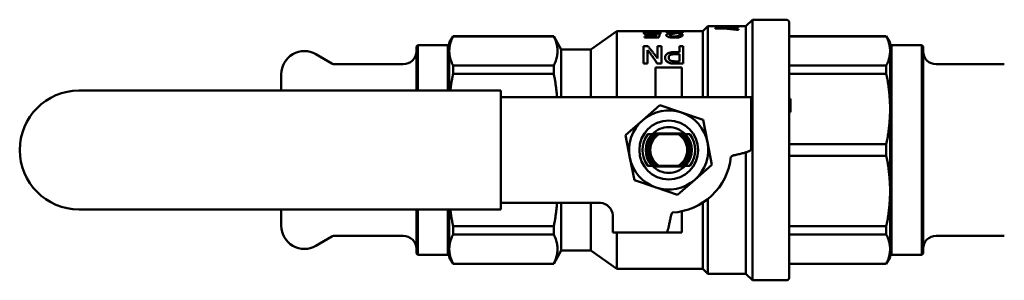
# Model space of a CAD drawing. Header units: millimetres. Extents: x -30 to 3655, y -72 to 230.
# Tile 2 of 3: x 141 to 291, y 191 to 230. Entities that reach past the tile are written whole.
import ezdxf

# ---------------------------------------------------------------- set-up
doc = ezdxf.new("R2010")
doc.units = ezdxf.units.MM
doc.layers.add('DETAIL', color=2, linetype='Continuous', lineweight=50)

msp = doc.modelspace()

# ---------------------------------------------------------------- linework, layer by layer
at = {"layer": 'DETAIL'}
for p, q in [((251.69, 229.15), (252.69, 230.15)), ((252.69, 190.65), (252.69, 230.15)), ((252.69, 230.15), (257.79, 230.15)), ((245.19, 228.4), (245.94, 229.15)), ((245.94, 218.4), (245.94, 229.15)), ((245.94, 229.15), (247.06, 229.15)), ((247.06, 229.16), (248.63, 229.16)), ((247.06, 229.14), (247.06, 229.16)), ((248.63, 229.14), (247.06, 229.14)), ((247.06, 229.14), (247.06, 229.13)), ((248.63, 229.13), (247.06, 229.13)), ((247.06, 228.9), (248.63, 228.9)), ((247.06, 228.82), (247.06, 228.9)), ((248.63, 228.82), (247.06, 228.82)), ((247.06, 228.82), (247.06, 228.81)), ((248.63, 228.81), (247.06, 228.81)), ((248.63, 229.14), (248.63, 229.13)), ((248.63, 228.82), (248.63, 228.81)), ((249.72, 229.16), (250.56, 229.16)), ((250.56, 229.16), (250.56, 229.16)), ((250.56, 229.16), (250.56, 229.15)), ((250.56, 229.15), (251.69, 229.15)), ((250.56, 229.07), (250.56, 229.11)), ((250.56, 229.07), (250.56, 229.06)), ((250.56, 228.97), (250.56, 229.03)), ((250.56, 228.97), (250.56, 228.96)), ((250.56, 228.62), (250.56, 228.73)), ((251.69, 218.4), (251.69, 229.15)), ((258.29, 191.15), (258.29, 229.65)), ((206.69, 226.65), (207.27, 227.65)), ((207.27, 227.63), (207.27, 227.65)), ((207.27, 227.65), (222.53, 227.65)), ((207.27, 227.63), (222.53, 227.63)), ((222.53, 227.63), (222.53, 227.65)), ((223.69, 225.65), (222.53, 227.65)), ((228.19, 225.65), (232.12, 228.4)), ((232.12, 218.4), (232.12, 228.4)), ((232.12, 228.4), (245.19, 228.4)), ((236.18, 228.16), (236.18, 228.15)), ((236.31, 227.62), (238.04, 227.62)), ((236.31, 227.47), (236.31, 227.62)), ((238.5, 227.47), (236.31, 227.47)), ((236.31, 227.47), (236.31, 227.46)), ((238.5, 227.46), (236.31, 227.46)), ((237.3, 227.86), (237.3, 227.85)), ((237.54, 228.32), (237.54, 228.31)), ((238.18, 228.06), (238.68, 228.06)), ((238.87, 228.21), (238.31, 228.21)), ((238.31, 228.21), (238.31, 228.2)), ((238.87, 228.2), (238.31, 228.2)), ((238.5, 227.47), (238.5, 227.46)), ((238.68, 228.06), (238.68, 228.05)), ((238.87, 228.21), (238.87, 228.2)), ((239.56, 228.32), (239.56, 228.36)), ((239.56, 228.36), (242.25, 228.36)), ((241.62, 228.32), (239.56, 228.32)), ((239.56, 228.31), (239.56, 228.32)), ((241.57, 228.31), (239.56, 228.31)), ((239.62, 227.82), (239.62, 227.83)), ((240.83, 227.44), (240.83, 227.45)), ((241, 228.09), (241, 228.1)), ((241.56, 227.89), (242.12, 227.89)), ((242.12, 227.88), (242.12, 227.89)), ((242.25, 228.32), (242.25, 228.36)), ((242.25, 228.31), (242.25, 228.32)), ((245.19, 218.4), (245.19, 228.4)), ((250.56, 228.62), (250.56, 228.61)), ((258.29, 227.65), (273.01, 227.65)), ((273.01, 227.63), (258.29, 227.63)), ((273.01, 227.63), (273.01, 227.65)), ((273.59, 226.65), (273.01, 227.65)), ((201.69, 226.1), (201.89, 226.3)), ((201.69, 219.4), (201.69, 226.1)), ((201.89, 219.4), (201.89, 226.3)), ((201.89, 226.3), (206.49, 226.3)), ((206.49, 219.4), (206.49, 226.3)), ((206.69, 226.1), (206.49, 226.3)), ((206.69, 225.42), (206.69, 226.65)), ((223.69, 218.4), (223.69, 225.65)), ((223.69, 225.65), (228.19, 225.65)), ((228.19, 218.4), (228.19, 225.65)), ((236.18, 223.5), (236.18, 226.15)), ((236.18, 226.15), (236.8, 226.15)), ((238.31, 226.15), (238.87, 226.15)), ((238.31, 224.28), (238.31, 226.15)), ((238.87, 223.5), (238.87, 226.15)), ((241.62, 226.15), (242.18, 226.15)), ((241.62, 225.23), (241.62, 226.15)), ((242.18, 223.5), (242.18, 226.15)), ((273.59, 225.42), (273.59, 226.65)), ((273.59, 226.1), (273.79, 226.3)), ((273.79, 226.3), (273.79, 194.5)), ((278.39, 226.3), (273.79, 226.3)), ((278.39, 226.3), (278.39, 194.5)), ((278.59, 226.1), (278.39, 226.3)), ((278.59, 226.1), (278.59, 194.7)), ((188.86, 223.54), (186.44, 224.93)), ((206.69, 219.4), (206.69, 225.42)), ((236.77, 225.56), (236.75, 225.56)), ((236.75, 223.5), (236.75, 225.56)), ((236.77, 225.56), (236.75, 225.56)), ((236.77, 225.56), (236.77, 225.56)), ((238.28, 224.28), (238.31, 224.28)), ((239.43, 224.41), (239.43, 224.4)), ((240.85, 225.23), (241.62, 225.23)), ((240.99, 224.93), (240.99, 224.94)), ((241.62, 224.94), (240.99, 224.94)), ((241.62, 224.93), (240.99, 224.93)), ((241.62, 223.84), (241.62, 224.94)), ((273.59, 216.62), (273.59, 225.42)), ((189.36, 223.4), (199.69, 223.4)), ((222.53, 223.2), (207.27, 223.2)), ((207.27, 221.97), (207.27, 223.2)), ((222.53, 221.97), (222.53, 223.2)), ((236.75, 223.5), (236.18, 223.5)), ((236.75, 223.5), (236.18, 223.5)), ((236.18, 223.5), (236.18, 223.5)), ((236.75, 223.5), (236.75, 223.5)), ((237.99, 218.4), (237.99, 222.9)), ((241.99, 222.9), (237.99, 222.9)), ((238.87, 223.5), (238.26, 223.5)), ((238.87, 223.5), (238.26, 223.5)), ((238.26, 223.5), (238.26, 223.5)), ((238.87, 223.5), (238.87, 223.5)), ((242.18, 223.5), (240.82, 223.5)), ((242.18, 223.5), (240.82, 223.5)), ((240.82, 223.5), (240.82, 223.5)), ((240.99, 223.84), (241.62, 223.84)), ((241.99, 218.4), (241.99, 222.9)), ((242.18, 223.5), (242.18, 223.5)), ((258.29, 223.2), (273.01, 223.2)), ((273.01, 221.97), (273.01, 223.2)), ((290.92, 223.4), (280.59, 223.4)), ((181.19, 219.4), (181.19, 221.9)), ((207.27, 221.97), (222.53, 221.97)), ((273.01, 221.97), (258.29, 221.97)), ((150.49, 219.4), (205.18, 219.4)), ((209.68, 219.4), (205.18, 219.4)), ((209.68, 219.4), (214.49, 219.4)), ((214.49, 219.4), (214.49, 218.4)), ((214.49, 218.4), (214.49, 202.4)), ((226.73, 218.4), (214.49, 218.4)), ((229.63, 218.4), (226.73, 218.4)), ((249.89, 218.4), (229.63, 218.4)), ((249.89, 218.4), (252.49, 218.4)), ((252.49, 210.51), (252.49, 218.4)), ((236.04, 214.92), (238.64, 217.2)), ((238.64, 217.2), (241.92, 216.08)), ((258.49, 218.16), (258.29, 218.16)), ((258.49, 218.16), (258.49, 216.16)), ((241.92, 216.08), (245.2, 214.97)), ((258.49, 216.16), (258.29, 216.16)), ((273.59, 204.18), (273.59, 216.62)), ((233.43, 212.63), (236.04, 214.92)), ((245.2, 214.97), (245.87, 211.57)), ((234.1, 209.24), (233.43, 212.63)), ((236.79, 212.81), (236.8, 212.82)), ((237.87, 212.8), (237.44, 212.8)), ((242.38, 212.9), (237.6, 212.9)), ((241.43, 212.8), (238.55, 212.8)), ((242.54, 212.8), (242.1, 212.8)), ((243.18, 212.82), (243.18, 212.81)), ((245.87, 211.57), (246.55, 208.17)), ((258.29, 211.27), (273.01, 211.27)), ((273.01, 209.53), (273.01, 211.27)), ((234.78, 205.84), (234.1, 209.24)), ((249.44, 209.4), (249.89, 209.6)), ((251.69, 191.65), (251.69, 210.04)), ((273.01, 209.53), (258.29, 209.53)), ((236.8, 207.99), (236.79, 208)), ((237.87, 208), (237.44, 208)), ((237.6, 207.9), (242.38, 207.9)), ((241.43, 208), (238.55, 208)), ((242.54, 208), (242.1, 208)), ((243.18, 208), (243.18, 207.99)), ((246.55, 208.17), (243.94, 205.89)), ((238.06, 204.72), (234.78, 205.84)), ((241.34, 203.61), (238.06, 204.72)), ((243.94, 205.89), (241.34, 203.61)), ((273.59, 195.39), (273.59, 204.18)), ((214.49, 202.4), (214.49, 201.4)), ((214.49, 202.4), (226.73, 202.4)), ((223.69, 195.15), (223.69, 202.4)), ((226.73, 202.4), (229.49, 202.4)), ((228.19, 195.15), (228.19, 202.4)), ((245.19, 192.4), (245.19, 202.45)), ((245.94, 191.65), (245.94, 203)), ((205.18, 201.4), (150.49, 201.4)), ((181.19, 198.9), (181.19, 201.4)), ((201.69, 194.7), (201.69, 201.4)), ((201.89, 194.5), (201.89, 201.4)), ((205.18, 201.4), (209.68, 201.4)), ((206.49, 194.5), (206.49, 201.4)), ((206.69, 195.39), (206.69, 201.4)), ((214.49, 201.4), (209.68, 201.4)), ((231.49, 197.9), (231.49, 200.31)), ((240.34, 200.5), (240.49, 200.92)), ((241.99, 201.12), (241.99, 197.9)), ((222.53, 198.84), (207.27, 198.84)), ((207.27, 197.6), (207.27, 198.84)), ((222.53, 197.6), (222.53, 198.84)), ((258.29, 198.84), (273.01, 198.84)), ((273.01, 197.6), (273.01, 198.84)), ((188.86, 197.27), (186.44, 195.87)), ((189.36, 197.4), (199.69, 197.4)), ((207.27, 197.6), (222.53, 197.6)), ((231.49, 197.9), (239.57, 197.9)), ((232.12, 192.4), (232.12, 197.9)), ((241.99, 197.9), (239.57, 197.9)), ((273.01, 197.6), (258.29, 197.6)), ((290.92, 197.4), (280.59, 197.4)), ((201.69, 194.7), (201.89, 194.5)), ((201.89, 194.5), (206.49, 194.5)), ((206.69, 194.7), (206.49, 194.5)), ((206.69, 194.15), (206.69, 195.39)), ((223.69, 195.15), (222.53, 193.15)), ((223.69, 195.15), (228.19, 195.15)), ((228.19, 195.15), (232.12, 192.4)), ((273.59, 194.15), (273.59, 195.39)), ((273.59, 194.7), (273.79, 194.5)), ((278.39, 194.5), (273.79, 194.5)), ((278.59, 194.7), (278.39, 194.5)), ((206.69, 194.15), (207.27, 193.15)), ((222.53, 193.17), (207.27, 193.17)), ((207.27, 193.15), (207.27, 193.17)), ((207.27, 193.15), (222.53, 193.15)), ((222.53, 193.15), (222.53, 193.17)), ((258.29, 193.17), (273.01, 193.17)), ((258.29, 193.15), (273.01, 193.15)), ((273.59, 194.15), (273.01, 193.15)), ((273.01, 193.15), (273.01, 193.17)), ((232.12, 192.4), (245.19, 192.4)), ((245.19, 192.4), (245.94, 191.65)), ((245.94, 191.65), (251.69, 191.65)), ((251.69, 191.65), (252.69, 190.65)), ((252.69, 190.65), (257.79, 190.65))]:
    msp.add_line(p, q, dxfattribs=at)
at = {"layer": 'DETAIL', "flags": 128}
for points in [[(248.63, 229.16), (248.68, 229.16), (248.72, 229.16), (248.77, 229.16), (248.81, 229.16), (248.86, 229.16), (248.9, 229.16), (248.95, 229.16), (248.99, 229.16), (249.04, 229.16), (249.09, 229.16), (249.13, 229.16), (249.18, 229.16), (249.22, 229.16), (249.27, 229.16), (249.31, 229.16), (249.36, 229.16), (249.4, 229.16), (249.45, 229.16), (249.49, 229.16), (249.54, 229.16), (249.58, 229.16), (249.63, 229.16), (249.67, 229.16), (249.72, 229.16)], [(250.56, 229.07), (250.48, 229.07), (250.4, 229.08), (250.32, 229.08), (250.24, 229.08), (250.16, 229.09), (250.08, 229.09), (250, 229.09), (249.92, 229.1), (249.84, 229.1), (249.76, 229.1), (249.67, 229.11), (249.59, 229.11), (249.51, 229.11), (249.43, 229.11), (249.35, 229.12), (249.27, 229.12), (249.19, 229.12), (249.11, 229.12), (249.03, 229.13), (248.95, 229.13), (248.87, 229.13), (248.79, 229.13), (248.71, 229.14), (248.63, 229.14)], [(250.56, 229.06), (250.48, 229.06), (250.4, 229.07), (250.32, 229.07), (250.24, 229.07), (250.16, 229.08), (250.08, 229.08), (250, 229.08), (249.92, 229.09), (249.84, 229.09), (249.76, 229.09), (249.67, 229.1), (249.59, 229.1), (249.51, 229.1), (249.43, 229.1), (249.35, 229.11), (249.27, 229.11), (249.19, 229.11), (249.11, 229.11), (249.03, 229.12), (248.95, 229.12), (248.87, 229.12), (248.79, 229.12), (248.71, 229.13), (248.63, 229.13)], [(248.63, 228.9), (248.71, 228.91), (248.79, 228.91), (248.87, 228.92), (248.95, 228.92), (249.03, 228.93), (249.11, 228.94), (249.19, 228.94), (249.27, 228.95), (249.35, 228.95), (249.43, 228.96), (249.51, 228.96), (249.59, 228.97), (249.67, 228.98), (249.76, 228.98), (249.84, 228.99), (249.92, 228.99), (250, 229), (250.08, 229), (250.16, 229.01), (250.24, 229.01), (250.32, 229.02), (250.4, 229.02), (250.48, 229.03), (250.56, 229.03)], [(250.56, 228.62), (250.48, 228.63), (250.4, 228.64), (250.32, 228.65), (250.24, 228.66), (250.16, 228.67), (250.08, 228.68), (250, 228.69), (249.92, 228.69), (249.84, 228.7), (249.76, 228.71), (249.67, 228.72), (249.59, 228.73), (249.51, 228.74), (249.43, 228.74), (249.35, 228.75), (249.27, 228.76), (249.19, 228.77), (249.11, 228.78), (249.03, 228.78), (248.95, 228.79), (248.87, 228.8), (248.79, 228.81), (248.71, 228.81), (248.63, 228.82)], [(250.56, 228.61), (250.48, 228.62), (250.4, 228.63), (250.32, 228.64), (250.24, 228.65), (250.16, 228.66), (250.08, 228.67), (250, 228.68), (249.92, 228.68), (249.84, 228.69), (249.76, 228.7), (249.67, 228.71), (249.59, 228.72), (249.51, 228.73), (249.43, 228.73), (249.35, 228.74), (249.27, 228.75), (249.19, 228.76), (249.11, 228.77), (249.03, 228.77), (248.95, 228.78), (248.87, 228.79), (248.79, 228.8), (248.71, 228.8), (248.63, 228.81)], [(206.69, 225.42), (206.69, 225.51), (206.69, 225.6), (206.7, 225.69), (206.71, 225.78), (206.71, 225.88), (206.73, 225.97), (206.74, 226.06), (206.76, 226.15), (206.77, 226.25), (206.79, 226.34), (206.81, 226.43), (206.84, 226.52), (206.86, 226.62), (206.89, 226.71), (206.92, 226.8), (206.95, 226.89), (206.98, 226.99), (207.02, 227.08), (207.06, 227.17), (207.09, 227.26), (207.13, 227.35), (207.18, 227.45), (207.22, 227.54), (207.27, 227.63)], [(222.53, 227.63), (222.62, 227.45), (222.71, 227.26), (222.78, 227.08), (222.85, 226.9), (222.91, 226.71), (222.96, 226.53), (223.01, 226.34), (223.04, 226.16), (223.07, 225.97), (223.09, 225.79), (223.11, 225.61), (223.11, 225.42), (223.11, 225.24), (223.09, 225.05), (223.07, 224.86), (223.04, 224.68), (223.01, 224.49), (222.96, 224.31), (222.91, 224.12), (222.85, 223.94), (222.78, 223.75), (222.71, 223.57), (222.62, 223.38), (222.53, 223.2)], [(236.18, 228.16), (236.19, 228.18), (236.19, 228.2), (236.2, 228.21), (236.21, 228.23), (236.23, 228.24), (236.25, 228.25), (236.28, 228.27), (236.32, 228.28), (236.35, 228.29), (236.4, 228.3), (236.45, 228.31), (236.51, 228.32), (236.57, 228.33), (236.64, 228.34), (236.72, 228.34), (236.8, 228.35), (236.89, 228.35), (236.98, 228.36), (237.08, 228.36), (237.17, 228.36), (237.27, 228.36), (237.38, 228.36), (237.47, 228.37), (237.58, 228.37)], [(237.3, 227.86), (237.2, 227.86), (237.13, 227.86), (237.04, 227.86), (236.96, 227.87), (236.88, 227.88), (236.8, 227.89), (236.73, 227.9), (236.66, 227.91), (236.59, 227.92), (236.53, 227.94), (236.48, 227.95), (236.42, 227.97), (236.38, 227.99), (236.34, 228), (236.31, 228.02), (236.28, 228.04), (236.25, 228.05), (236.23, 228.07), (236.22, 228.09), (236.21, 228.1), (236.2, 228.12), (236.19, 228.13), (236.19, 228.15), (236.18, 228.16)], [(237.3, 227.85), (237.21, 227.85), (237.13, 227.85), (237.04, 227.85), (236.96, 227.86), (236.88, 227.87), (236.8, 227.88), (236.73, 227.89), (236.66, 227.9), (236.59, 227.91), (236.53, 227.93), (236.47, 227.94), (236.42, 227.96), (236.38, 227.97), (236.34, 227.99), (236.31, 228.01), (236.28, 228.03), (236.25, 228.04), (236.23, 228.06), (236.22, 228.08), (236.2, 228.09), (236.2, 228.11), (236.19, 228.12), (236.19, 228.14), (236.18, 228.15)], [(237.54, 228.32), (237.47, 228.32), (237.41, 228.32), (237.34, 228.32), (237.28, 228.32), (237.21, 228.32), (237.15, 228.31), (237.1, 228.31), (237.05, 228.3), (237, 228.3), (236.96, 228.29), (236.92, 228.28), (236.89, 228.28), (236.86, 228.27), (236.84, 228.26), (236.82, 228.25), (236.8, 228.24), (236.79, 228.24), (236.78, 228.22), (236.77, 228.22), (236.76, 228.21), (236.75, 228.19), (236.75, 228.19), (236.75, 228.18), (236.75, 228.16)], [(237.54, 228.31), (237.47, 228.31), (237.4, 228.31), (237.34, 228.31), (237.28, 228.31), (237.22, 228.31), (237.16, 228.3), (237.11, 228.3), (237.06, 228.29), (237.01, 228.29), (236.97, 228.28), (236.93, 228.28), (236.9, 228.27), (236.87, 228.26), (236.85, 228.25), (236.82, 228.25), (236.81, 228.24), (236.79, 228.23), (236.78, 228.22), (236.77, 228.21), (236.76, 228.2), (236.75, 228.19), (236.75, 228.18), (236.75, 228.17), (236.75, 228.16)], [(236.75, 228.16), (236.75, 228.15), (236.75, 228.14), (236.75, 228.13), (236.76, 228.12), (236.76, 228.11), (236.77, 228.1), (236.78, 228.09), (236.79, 228.08), (236.81, 228.07), (236.82, 228.06), (236.84, 228.05), (236.86, 228.04), (236.89, 228.02), (236.92, 228.01), (236.96, 228), (237, 228), (237.04, 227.99), (237.08, 227.98), (237.13, 227.97), (237.18, 227.97), (237.24, 227.96), (237.29, 227.96), (237.35, 227.96), (237.41, 227.96)], [(238.13, 227.93), (238.1, 227.92), (238.07, 227.92), (238.05, 227.91), (238.02, 227.91), (237.99, 227.9), (237.96, 227.9), (237.92, 227.89), (237.89, 227.89), (237.86, 227.88), (237.82, 227.88), (237.79, 227.87), (237.75, 227.87), (237.72, 227.87), (237.69, 227.87), (237.65, 227.86), (237.61, 227.86), (237.57, 227.86), (237.53, 227.86), (237.49, 227.86), (237.46, 227.86), (237.42, 227.86), (237.39, 227.86), (237.35, 227.86), (237.3, 227.86)], [(238.13, 227.92), (238.1, 227.91), (238.07, 227.91), (238.04, 227.9), (238.01, 227.9), (237.99, 227.89), (237.95, 227.89), (237.92, 227.88), (237.89, 227.88), (237.85, 227.87), (237.82, 227.87), (237.79, 227.86), (237.75, 227.86), (237.72, 227.86), (237.68, 227.86), (237.64, 227.85), (237.61, 227.85), (237.57, 227.85), (237.53, 227.85), (237.49, 227.85), (237.45, 227.85), (237.42, 227.85), (237.39, 227.85), (237.35, 227.85), (237.3, 227.85)], [(237.41, 227.96), (237.46, 227.96), (237.5, 227.96), (237.53, 227.96), (237.57, 227.96), (237.61, 227.96), (237.65, 227.97), (237.69, 227.97), (237.73, 227.97), (237.77, 227.97), (237.8, 227.98), (237.84, 227.98), (237.87, 227.99), (237.9, 227.99), (237.93, 228), (237.96, 228), (237.99, 228.01), (238.02, 228.02), (238.05, 228.02), (238.07, 228.03), (238.09, 228.04), (238.12, 228.04), (238.14, 228.05), (238.16, 228.06), (238.18, 228.06)], [(238.31, 228.21), (238.31, 228.22), (238.31, 228.23), (238.3, 228.24), (238.29, 228.25), (238.28, 228.25), (238.27, 228.26), (238.25, 228.27), (238.23, 228.27), (238.21, 228.28), (238.18, 228.29), (238.16, 228.29), (238.12, 228.3), (238.09, 228.3), (238.05, 228.3), (238.01, 228.31), (237.96, 228.31), (237.92, 228.31), (237.86, 228.32), (237.81, 228.32), (237.76, 228.32), (237.71, 228.32), (237.65, 228.32), (237.6, 228.32), (237.54, 228.32)], [(238.31, 228.2), (238.31, 228.21), (238.31, 228.22), (238.3, 228.23), (238.29, 228.24), (238.28, 228.24), (238.27, 228.25), (238.25, 228.26), (238.23, 228.26), (238.21, 228.27), (238.19, 228.27), (238.16, 228.28), (238.12, 228.29), (238.09, 228.29), (238.05, 228.29), (238.01, 228.3), (237.96, 228.3), (237.91, 228.3), (237.86, 228.31), (237.81, 228.31), (237.76, 228.31), (237.71, 228.31), (237.66, 228.31), (237.61, 228.31), (237.54, 228.31)], [(237.58, 228.37), (237.68, 228.37), (237.75, 228.36), (237.84, 228.36), (237.93, 228.36), (238.01, 228.36), (238.1, 228.36), (238.17, 228.36), (238.25, 228.35), (238.32, 228.35), (238.39, 228.34), (238.46, 228.34), (238.52, 228.33), (238.58, 228.33), (238.63, 228.32), (238.67, 228.31), (238.71, 228.3), (238.75, 228.29), (238.78, 228.28), (238.81, 228.27), (238.83, 228.26), (238.84, 228.25), (238.86, 228.24), (238.87, 228.23), (238.87, 228.21)], [(238.68, 228.06), (238.68, 228.04), (238.67, 228.02), (238.66, 228), (238.65, 227.98), (238.65, 227.96), (238.64, 227.94), (238.63, 227.92), (238.62, 227.9), (238.61, 227.87), (238.61, 227.85), (238.6, 227.83), (238.59, 227.8), (238.58, 227.78), (238.57, 227.75), (238.57, 227.72), (238.56, 227.7), (238.55, 227.67), (238.54, 227.64), (238.54, 227.61), (238.53, 227.59), (238.52, 227.56), (238.51, 227.53), (238.5, 227.5), (238.5, 227.47)], [(238.68, 228.05), (238.68, 228.03), (238.67, 228.01), (238.66, 227.99), (238.65, 227.97), (238.65, 227.95), (238.64, 227.93), (238.63, 227.91), (238.62, 227.89), (238.61, 227.86), (238.61, 227.84), (238.6, 227.82), (238.59, 227.79), (238.58, 227.77), (238.57, 227.74), (238.57, 227.71), (238.56, 227.69), (238.55, 227.66), (238.54, 227.63), (238.54, 227.6), (238.53, 227.58), (238.52, 227.55), (238.51, 227.52), (238.5, 227.49), (238.5, 227.46)], [(239.62, 227.83), (239.62, 227.85), (239.63, 227.87), (239.64, 227.89), (239.66, 227.91), (239.68, 227.92), (239.7, 227.94), (239.73, 227.96), (239.76, 227.98), (239.8, 227.99), (239.84, 228), (239.89, 228.02), (239.94, 228.03), (239.99, 228.04), (240.04, 228.06), (240.1, 228.07), (240.16, 228.08), (240.22, 228.09), (240.27, 228.1), (240.33, 228.12), (240.39, 228.13), (240.45, 228.14), (240.49, 228.14), (240.55, 228.15), (240.63, 228.16)], [(240.83, 227.45), (240.74, 227.45), (240.66, 227.45), (240.58, 227.45), (240.49, 227.46), (240.41, 227.46), (240.33, 227.47), (240.26, 227.48), (240.18, 227.5), (240.11, 227.51), (240.05, 227.53), (239.98, 227.54), (239.92, 227.56), (239.87, 227.58), (239.82, 227.6), (239.78, 227.62), (239.75, 227.65), (239.71, 227.67), (239.69, 227.69), (239.67, 227.71), (239.65, 227.74), (239.64, 227.76), (239.63, 227.78), (239.62, 227.8), (239.62, 227.83)], [(240.83, 227.44), (240.74, 227.44), (240.66, 227.44), (240.58, 227.44), (240.49, 227.45), (240.41, 227.45), (240.33, 227.46), (240.26, 227.47), (240.19, 227.49), (240.11, 227.5), (240.05, 227.52), (239.98, 227.53), (239.92, 227.55), (239.87, 227.57), (239.82, 227.59), (239.78, 227.62), (239.74, 227.64), (239.71, 227.66), (239.69, 227.68), (239.67, 227.71), (239.65, 227.73), (239.64, 227.75), (239.63, 227.77), (239.62, 227.79), (239.62, 227.82)], [(241, 228.1), (240.94, 228.09), (240.89, 228.08), (240.85, 228.08), (240.8, 228.07), (240.75, 228.06), (240.7, 228.05), (240.65, 228.04), (240.6, 228.03), (240.56, 228.02), (240.51, 228.01), (240.47, 228), (240.44, 227.99), (240.4, 227.98), (240.36, 227.97), (240.33, 227.95), (240.3, 227.94), (240.27, 227.93), (240.25, 227.91), (240.23, 227.9), (240.21, 227.88), (240.2, 227.87), (240.19, 227.85), (240.19, 227.84), (240.18, 227.82)], [(241, 228.09), (240.94, 228.08), (240.89, 228.07), (240.84, 228.06), (240.8, 228.06), (240.75, 228.05), (240.71, 228.04), (240.66, 228.03), (240.61, 228.02), (240.57, 228.01), (240.52, 228), (240.48, 227.99), (240.44, 227.98), (240.4, 227.97), (240.37, 227.96), (240.33, 227.95), (240.3, 227.93), (240.28, 227.92), (240.25, 227.91), (240.23, 227.89), (240.21, 227.88), (240.2, 227.86), (240.19, 227.84), (240.19, 227.83), (240.18, 227.81)], [(240.18, 227.82), (240.19, 227.8), (240.19, 227.79), (240.19, 227.78), (240.2, 227.77), (240.21, 227.76), (240.22, 227.74), (240.23, 227.73), (240.25, 227.72), (240.27, 227.7), (240.29, 227.69), (240.31, 227.68), (240.33, 227.67), (240.37, 227.66), (240.4, 227.65), (240.43, 227.64), (240.47, 227.63), (240.51, 227.62), (240.56, 227.62), (240.6, 227.61), (240.65, 227.61), (240.7, 227.6), (240.74, 227.6), (240.78, 227.6), (240.84, 227.6)], [(240.63, 228.16), (240.69, 228.17), (240.75, 228.18), (240.8, 228.19), (240.86, 228.2), (240.91, 228.2), (240.95, 228.21), (241, 228.22), (241.04, 228.22), (241.08, 228.23), (241.11, 228.23), (241.15, 228.24), (241.18, 228.24), (241.23, 228.25), (241.27, 228.26), (241.31, 228.26), (241.35, 228.27), (241.38, 228.27), (241.42, 228.28), (241.46, 228.29), (241.49, 228.29), (241.53, 228.3), (241.55, 228.3), (241.58, 228.31), (241.62, 228.32)], [(242.12, 227.89), (242.12, 227.86), (242.11, 227.84), (242.1, 227.82), (242.09, 227.79), (242.07, 227.77), (242.05, 227.74), (242.02, 227.72), (241.99, 227.69), (241.96, 227.67), (241.92, 227.64), (241.87, 227.62), (241.82, 227.59), (241.76, 227.57), (241.7, 227.55), (241.63, 227.53), (241.55, 227.51), (241.47, 227.49), (241.39, 227.48), (241.3, 227.47), (241.21, 227.46), (241.12, 227.45), (241.02, 227.45), (240.94, 227.45), (240.83, 227.45)], [(242.12, 227.88), (242.12, 227.85), (242.11, 227.83), (242.1, 227.81), (242.09, 227.78), (242.07, 227.76), (242.05, 227.73), (242.02, 227.71), (241.99, 227.68), (241.96, 227.66), (241.92, 227.63), (241.87, 227.61), (241.82, 227.58), (241.76, 227.56), (241.69, 227.54), (241.62, 227.52), (241.55, 227.5), (241.47, 227.48), (241.39, 227.47), (241.3, 227.46), (241.21, 227.45), (241.12, 227.44), (241.03, 227.44), (240.94, 227.44), (240.83, 227.44)], [(240.84, 227.6), (240.91, 227.6), (240.96, 227.6), (241.02, 227.61), (241.08, 227.61), (241.13, 227.62), (241.19, 227.63), (241.23, 227.64), (241.28, 227.65), (241.33, 227.66), (241.37, 227.68), (241.4, 227.69), (241.43, 227.7), (241.46, 227.72), (241.48, 227.73), (241.5, 227.75), (241.51, 227.77), (241.52, 227.78), (241.53, 227.8), (241.54, 227.81), (241.55, 227.83), (241.55, 227.84), (241.56, 227.85), (241.56, 227.87), (241.56, 227.89)], [(242.25, 228.32), (242.21, 228.31), (242.17, 228.31), (242.15, 228.3), (242.11, 228.29), (242.07, 228.28), (242.03, 228.27), (241.98, 228.26), (241.94, 228.25), (241.89, 228.24), (241.84, 228.24), (241.78, 228.23), (241.73, 228.22), (241.68, 228.21), (241.62, 228.2), (241.56, 228.19), (241.51, 228.18), (241.44, 228.17), (241.38, 228.16), (241.33, 228.15), (241.27, 228.14), (241.19, 228.13), (241.13, 228.12), (241.07, 228.11), (241, 228.1)], [(242.25, 228.31), (242.21, 228.3), (242.18, 228.3), (242.15, 228.29), (242.11, 228.28), (242.07, 228.27), (242.03, 228.26), (241.98, 228.25), (241.93, 228.24), (241.88, 228.23), (241.83, 228.22), (241.78, 228.22), (241.73, 228.21), (241.68, 228.2), (241.62, 228.19), (241.56, 228.18), (241.5, 228.17), (241.44, 228.16), (241.38, 228.15), (241.33, 228.14), (241.26, 228.13), (241.19, 228.12), (241.13, 228.11), (241.07, 228.1), (241, 228.09)], [(273.59, 225.42), (273.59, 225.51), (273.58, 225.6), (273.58, 225.69), (273.57, 225.78), (273.56, 225.88), (273.55, 225.97), (273.54, 226.06), (273.52, 226.15), (273.5, 226.25), (273.48, 226.34), (273.46, 226.43), (273.44, 226.52), (273.41, 226.62), (273.39, 226.71), (273.36, 226.8), (273.33, 226.89), (273.29, 226.99), (273.26, 227.08), (273.22, 227.17), (273.18, 227.26), (273.14, 227.35), (273.1, 227.45), (273.06, 227.54), (273.01, 227.63)], [(236.8, 226.15), (236.86, 226.09), (236.92, 226.02), (236.99, 225.95), (237.05, 225.88), (237.11, 225.81), (237.17, 225.73), (237.23, 225.66), (237.29, 225.59), (237.36, 225.51), (237.42, 225.44), (237.48, 225.36), (237.54, 225.28), (237.6, 225.2), (237.66, 225.12), (237.73, 225.04), (237.79, 224.96), (237.85, 224.88), (237.91, 224.8), (237.97, 224.71), (238.03, 224.63), (238.1, 224.54), (238.16, 224.46), (238.22, 224.37), (238.28, 224.28)], [(207.27, 223.2), (207.22, 223.29), (207.18, 223.38), (207.13, 223.48), (207.09, 223.57), (207.06, 223.66), (207.02, 223.75), (206.98, 223.84), (206.95, 223.94), (206.92, 224.03), (206.89, 224.12), (206.86, 224.21), (206.84, 224.31), (206.81, 224.4), (206.79, 224.49), (206.77, 224.58), (206.76, 224.68), (206.74, 224.77), (206.73, 224.86), (206.71, 224.95), (206.71, 225.05), (206.7, 225.14), (206.69, 225.23), (206.69, 225.32), (206.69, 225.42)], [(238.26, 223.5), (238.19, 223.59), (238.13, 223.69), (238.07, 223.78), (238.01, 223.87), (237.95, 223.97), (237.88, 224.06), (237.82, 224.15), (237.76, 224.24), (237.7, 224.33), (237.64, 224.41), (237.58, 224.5), (237.51, 224.59), (237.45, 224.67), (237.39, 224.76), (237.33, 224.84), (237.27, 224.92), (237.21, 225.01), (237.14, 225.09), (237.08, 225.17), (237.02, 225.25), (236.96, 225.33), (236.9, 225.4), (236.84, 225.48), (236.77, 225.56)], [(238.26, 223.5), (238.19, 223.6), (238.13, 223.69), (238.07, 223.79), (238.01, 223.88), (237.95, 223.97), (237.88, 224.06), (237.82, 224.15), (237.76, 224.24), (237.7, 224.33), (237.64, 224.42), (237.58, 224.51), (237.51, 224.6), (237.45, 224.68), (237.39, 224.77), (237.33, 224.85), (237.27, 224.93), (237.21, 225.01), (237.14, 225.1), (237.08, 225.18), (237.02, 225.26), (236.96, 225.33), (236.9, 225.41), (236.84, 225.49), (236.77, 225.56)], [(239.43, 224.41), (239.44, 224.47), (239.44, 224.52), (239.45, 224.58), (239.47, 224.64), (239.49, 224.7), (239.52, 224.75), (239.56, 224.8), (239.6, 224.85), (239.64, 224.9), (239.69, 224.94), (239.75, 224.98), (239.82, 225.02), (239.89, 225.06), (239.96, 225.09), (240.04, 225.12), (240.12, 225.15), (240.21, 225.17), (240.3, 225.19), (240.38, 225.2), (240.47, 225.21), (240.57, 225.22), (240.66, 225.23), (240.74, 225.23), (240.85, 225.23)], [(240.82, 223.5), (240.72, 223.51), (240.64, 223.51), (240.55, 223.52), (240.45, 223.53), (240.36, 223.54), (240.28, 223.56), (240.19, 223.58), (240.1, 223.61), (240.02, 223.64), (239.95, 223.67), (239.88, 223.71), (239.81, 223.75), (239.74, 223.8), (239.69, 223.85), (239.63, 223.9), (239.59, 223.95), (239.55, 224), (239.52, 224.06), (239.49, 224.12), (239.47, 224.17), (239.45, 224.23), (239.44, 224.29), (239.44, 224.34), (239.43, 224.41)], [(240.82, 223.5), (240.72, 223.5), (240.63, 223.5), (240.55, 223.51), (240.45, 223.52), (240.37, 223.53), (240.28, 223.55), (240.19, 223.57), (240.1, 223.6), (240.02, 223.63), (239.95, 223.66), (239.88, 223.7), (239.81, 223.74), (239.74, 223.79), (239.68, 223.84), (239.63, 223.89), (239.59, 223.94), (239.55, 224), (239.52, 224.05), (239.49, 224.11), (239.47, 224.17), (239.45, 224.23), (239.44, 224.29), (239.44, 224.34), (239.43, 224.4)], [(240.99, 224.94), (240.91, 224.94), (240.85, 224.94), (240.8, 224.94), (240.73, 224.93), (240.67, 224.93), (240.61, 224.92), (240.54, 224.91), (240.48, 224.9), (240.42, 224.89), (240.36, 224.87), (240.31, 224.86), (240.25, 224.84), (240.2, 224.81), (240.16, 224.78), (240.12, 224.75), (240.09, 224.72), (240.07, 224.68), (240.04, 224.64), (240.03, 224.61), (240.02, 224.57), (240.01, 224.53), (240, 224.5), (240, 224.46), (240, 224.41)], [(240.99, 224.93), (240.91, 224.93), (240.85, 224.93), (240.79, 224.93), (240.73, 224.93), (240.67, 224.92), (240.61, 224.91), (240.54, 224.9), (240.48, 224.89), (240.42, 224.88), (240.36, 224.87), (240.31, 224.85), (240.25, 224.83), (240.2, 224.8), (240.16, 224.77), (240.12, 224.74), (240.09, 224.71), (240.06, 224.67), (240.05, 224.64), (240.03, 224.6), (240.02, 224.56), (240.01, 224.52), (240, 224.49), (240, 224.45), (240, 224.4)], [(240, 224.41), (240, 224.36), (240, 224.32), (240.01, 224.29), (240.02, 224.25), (240.03, 224.21), (240.04, 224.17), (240.06, 224.13), (240.09, 224.09), (240.12, 224.05), (240.16, 224.02), (240.2, 223.99), (240.25, 223.96), (240.31, 223.94), (240.36, 223.92), (240.42, 223.9), (240.48, 223.89), (240.54, 223.87), (240.61, 223.86), (240.67, 223.86), (240.73, 223.85), (240.8, 223.85), (240.85, 223.84), (240.91, 223.84), (240.99, 223.84)], [(273.01, 223.2), (273.06, 223.29), (273.1, 223.38), (273.14, 223.48), (273.18, 223.57), (273.22, 223.66), (273.26, 223.75), (273.29, 223.84), (273.33, 223.94), (273.36, 224.03), (273.39, 224.12), (273.41, 224.21), (273.44, 224.31), (273.46, 224.4), (273.48, 224.49), (273.5, 224.58), (273.52, 224.68), (273.54, 224.77), (273.55, 224.86), (273.56, 224.95), (273.57, 225.05), (273.58, 225.14), (273.58, 225.23), (273.59, 225.32), (273.59, 225.42)], [(206.85, 219.4), (206.86, 219.51), (206.87, 219.62), (206.89, 219.72), (206.9, 219.83), (206.92, 219.94), (206.93, 220.05), (206.94, 220.15), (206.96, 220.26), (206.98, 220.37), (206.99, 220.47), (207.01, 220.58), (207.03, 220.69), (207.04, 220.8), (207.06, 220.9), (207.08, 221.01), (207.1, 221.12), (207.12, 221.22), (207.14, 221.33), (207.16, 221.44), (207.18, 221.54), (207.2, 221.65), (207.22, 221.76), (207.24, 221.86), (207.27, 221.97)], [(222.53, 221.97), (222.56, 221.82), (222.59, 221.67), (222.62, 221.52), (222.65, 221.38), (222.68, 221.23), (222.71, 221.08), (222.73, 220.93), (222.76, 220.78), (222.78, 220.63), (222.8, 220.48), (222.83, 220.34), (222.85, 220.19), (222.87, 220.04), (222.89, 219.89), (222.91, 219.74), (222.93, 219.59), (222.95, 219.44), (222.96, 219.3), (222.98, 219.15), (222.99, 219), (223.01, 218.85), (223.02, 218.7), (223.03, 218.55), (223.04, 218.4)], [(273.59, 216.62), (273.59, 216.84), (273.58, 217.07), (273.58, 217.29), (273.57, 217.51), (273.56, 217.74), (273.55, 217.96), (273.54, 218.18), (273.52, 218.41), (273.5, 218.63), (273.48, 218.85), (273.46, 219.08), (273.44, 219.3), (273.41, 219.52), (273.39, 219.75), (273.36, 219.97), (273.33, 220.19), (273.29, 220.41), (273.26, 220.64), (273.22, 220.86), (273.18, 221.08), (273.14, 221.3), (273.1, 221.53), (273.06, 221.75), (273.01, 221.97)], [(273.01, 211.27), (273.06, 211.5), (273.1, 211.72), (273.14, 211.94), (273.18, 212.16), (273.22, 212.38), (273.26, 212.61), (273.29, 212.83), (273.33, 213.05), (273.36, 213.27), (273.39, 213.5), (273.41, 213.72), (273.44, 213.94), (273.46, 214.17), (273.48, 214.39), (273.5, 214.61), (273.52, 214.83), (273.54, 215.06), (273.55, 215.28), (273.56, 215.5), (273.57, 215.73), (273.58, 215.95), (273.58, 216.17), (273.59, 216.4), (273.59, 216.62)], [(237.44, 212.8), (237.41, 212.8), (237.39, 212.8), (237.36, 212.8), (237.33, 212.8), (237.3, 212.8), (237.28, 212.8), (237.25, 212.8), (237.22, 212.8), (237.2, 212.8), (237.17, 212.8), (237.14, 212.81), (237.11, 212.81), (237.09, 212.81), (237.06, 212.81), (237.03, 212.81), (237.01, 212.81), (236.98, 212.81), (236.95, 212.81), (236.93, 212.81), (236.9, 212.81), (236.87, 212.81), (236.85, 212.81), (236.82, 212.81), (236.79, 212.81)], [(237.52, 212.82), (237.49, 212.82), (237.46, 212.82), (237.43, 212.82), (237.4, 212.82), (237.38, 212.82), (237.35, 212.82), (237.32, 212.82), (237.29, 212.82), (237.26, 212.82), (237.23, 212.82), (237.2, 212.82), (237.17, 212.82), (237.14, 212.82), (237.11, 212.82), (237.08, 212.82), (237.05, 212.82), (237.02, 212.82), (236.99, 212.82), (236.96, 212.82), (236.93, 212.82), (236.89, 212.82), (236.86, 212.82), (236.83, 212.82), (236.8, 212.82)], [(238.19, 212.8), (238.18, 212.8), (238.16, 212.8), (238.15, 212.8), (238.14, 212.8), (238.12, 212.8), (238.11, 212.8), (238.1, 212.8), (238.08, 212.8), (238.07, 212.8), (238.06, 212.8), (238.04, 212.8), (238.03, 212.8), (238.02, 212.8), (238, 212.8), (237.99, 212.8), (237.98, 212.8), (237.96, 212.8), (237.95, 212.8), (237.94, 212.8), (237.92, 212.8), (237.91, 212.8), (237.9, 212.8), (237.88, 212.8), (237.87, 212.8)], [(238.55, 212.8), (238.53, 212.8), (238.52, 212.8), (238.5, 212.8), (238.49, 212.8), (238.47, 212.8), (238.46, 212.8), (238.44, 212.8), (238.43, 212.8), (238.41, 212.8), (238.4, 212.8), (238.38, 212.8), (238.37, 212.8), (238.35, 212.8), (238.34, 212.8), (238.32, 212.8), (238.31, 212.8), (238.29, 212.8), (238.28, 212.8), (238.26, 212.8), (238.25, 212.8), (238.24, 212.8), (238.22, 212.8), (238.21, 212.8), (238.19, 212.8)], [(241.78, 212.8), (241.77, 212.8), (241.76, 212.8), (241.74, 212.8), (241.73, 212.8), (241.71, 212.8), (241.7, 212.8), (241.68, 212.8), (241.67, 212.8), (241.65, 212.8), (241.64, 212.8), (241.62, 212.8), (241.61, 212.8), (241.59, 212.8), (241.58, 212.8), (241.56, 212.8), (241.55, 212.8), (241.54, 212.8), (241.52, 212.8), (241.51, 212.8), (241.49, 212.8), (241.48, 212.8), (241.46, 212.8), (241.45, 212.8), (241.43, 212.8)], [(242.1, 212.8), (242.09, 212.8), (242.08, 212.8), (242.07, 212.8), (242.05, 212.8), (242.04, 212.8), (242.03, 212.8), (242.01, 212.8), (242, 212.8), (241.99, 212.8), (241.97, 212.8), (241.96, 212.8), (241.95, 212.8), (241.93, 212.8), (241.92, 212.8), (241.91, 212.8), (241.89, 212.8), (241.88, 212.8), (241.87, 212.8), (241.85, 212.8), (241.84, 212.8), (241.83, 212.8), (241.81, 212.8), (241.8, 212.8), (241.78, 212.8)], [(242.75, 212.82), (242.74, 212.82), (242.72, 212.82), (242.71, 212.82), (242.7, 212.82), (242.69, 212.82), (242.67, 212.82), (242.66, 212.82), (242.65, 212.82), (242.64, 212.82), (242.63, 212.82), (242.61, 212.82), (242.6, 212.82), (242.59, 212.82), (242.58, 212.82), (242.57, 212.82), (242.55, 212.82), (242.54, 212.82), (242.53, 212.82), (242.52, 212.82), (242.51, 212.82), (242.49, 212.82), (242.48, 212.82), (242.47, 212.82), (242.46, 212.82)], [(243.18, 212.81), (243.16, 212.81), (243.13, 212.81), (243.1, 212.81), (243.08, 212.81), (243.05, 212.81), (243.02, 212.81), (243, 212.81), (242.97, 212.81), (242.94, 212.81), (242.92, 212.81), (242.89, 212.81), (242.86, 212.81), (242.84, 212.81), (242.81, 212.8), (242.78, 212.8), (242.75, 212.8), (242.73, 212.8), (242.7, 212.8), (242.67, 212.8), (242.65, 212.8), (242.62, 212.8), (242.59, 212.8), (242.56, 212.8), (242.54, 212.8)], [(243.18, 212.82), (243.16, 212.82), (243.14, 212.82), (243.12, 212.82), (243.1, 212.82), (243.09, 212.82), (243.07, 212.82), (243.05, 212.82), (243.03, 212.82), (243.01, 212.82), (243, 212.82), (242.98, 212.82), (242.96, 212.82), (242.94, 212.82), (242.92, 212.82), (242.91, 212.82), (242.89, 212.82), (242.87, 212.82), (242.85, 212.82), (242.84, 212.82), (242.82, 212.82), (242.8, 212.82), (242.78, 212.82), (242.77, 212.82), (242.75, 212.82)], [(249.89, 209.6), (250.06, 209.64), (250.23, 209.67), (250.4, 209.71), (250.56, 209.75), (250.72, 209.79), (250.88, 209.83), (251.04, 209.86), (251.19, 209.9), (251.33, 209.94), (251.47, 209.98), (251.6, 210.02), (251.73, 210.05), (251.84, 210.09), (251.95, 210.13), (252.05, 210.17), (252.14, 210.21), (252.22, 210.24), (252.29, 210.28), (252.35, 210.32), (252.4, 210.36), (252.44, 210.4), (252.47, 210.43), (252.48, 210.47), (252.49, 210.51)], [(273.59, 204.18), (273.59, 204.41), (273.58, 204.63), (273.58, 204.85), (273.57, 205.08), (273.56, 205.3), (273.55, 205.52), (273.54, 205.74), (273.52, 205.97), (273.5, 206.19), (273.48, 206.41), (273.46, 206.64), (273.44, 206.86), (273.41, 207.08), (273.39, 207.31), (273.36, 207.53), (273.33, 207.75), (273.29, 207.98), (273.26, 208.2), (273.22, 208.42), (273.18, 208.64), (273.14, 208.87), (273.1, 209.09), (273.06, 209.31), (273.01, 209.53)], [(236.79, 208), (236.82, 208), (236.85, 208), (236.87, 208), (236.9, 208), (236.93, 208), (236.95, 208), (236.98, 208), (237.01, 208), (237.03, 208), (237.06, 208), (237.09, 208), (237.11, 208), (237.14, 208), (237.17, 208), (237.2, 208), (237.22, 208), (237.25, 208), (237.28, 208), (237.3, 208), (237.33, 208), (237.36, 208), (237.39, 208), (237.41, 208), (237.44, 208)], [(236.8, 207.99), (236.82, 207.99), (236.84, 207.99), (236.85, 207.99), (236.87, 207.99), (236.89, 207.99), (236.91, 207.99), (236.93, 207.99), (236.95, 207.99), (236.96, 207.99), (236.98, 207.99), (237, 207.99), (237.02, 207.99), (237.04, 207.99), (237.05, 207.99), (237.07, 207.99), (237.09, 207.99), (237.11, 207.99), (237.12, 207.99), (237.14, 207.99), (237.16, 207.99), (237.18, 207.99), (237.19, 207.99), (237.21, 207.99), (237.23, 207.99)], [(237.23, 207.99), (237.24, 207.98), (237.25, 207.98), (237.27, 207.98), (237.28, 207.98), (237.29, 207.98), (237.3, 207.98), (237.31, 207.98), (237.33, 207.98), (237.34, 207.98), (237.35, 207.98), (237.36, 207.98), (237.37, 207.98), (237.39, 207.98), (237.4, 207.98), (237.41, 207.98), (237.42, 207.98), (237.43, 207.98), (237.45, 207.98), (237.46, 207.98), (237.47, 207.98), (237.48, 207.98), (237.49, 207.98), (237.51, 207.98), (237.52, 207.98)], [(237.87, 208), (237.88, 208), (237.9, 208), (237.91, 208), (237.92, 208), (237.94, 208), (237.95, 208), (237.96, 208), (237.98, 208), (237.99, 208), (238, 208), (238.02, 208), (238.03, 208), (238.04, 208), (238.06, 208), (238.07, 208), (238.08, 208), (238.1, 208), (238.11, 208), (238.12, 208), (238.14, 208), (238.15, 208), (238.16, 208), (238.18, 208), (238.19, 208)], [(238.19, 208), (238.21, 208), (238.22, 208), (238.24, 208), (238.25, 208), (238.26, 208), (238.28, 208), (238.29, 208), (238.31, 208), (238.32, 208), (238.34, 208), (238.35, 208), (238.37, 208), (238.38, 208), (238.4, 208), (238.41, 208), (238.43, 208), (238.44, 208), (238.46, 208), (238.47, 208), (238.49, 208), (238.5, 208), (238.52, 208), (238.53, 208), (238.55, 208)], [(241.43, 208), (241.45, 208), (241.46, 208), (241.48, 208), (241.49, 208), (241.51, 208), (241.52, 208), (241.54, 208), (241.55, 208), (241.56, 208), (241.58, 208), (241.59, 208), (241.61, 208), (241.62, 208), (241.64, 208), (241.65, 208), (241.67, 208), (241.68, 208), (241.7, 208), (241.71, 208), (241.73, 208), (241.74, 208), (241.76, 208), (241.77, 208), (241.78, 208)], [(241.78, 208), (241.8, 208), (241.81, 208), (241.83, 208), (241.84, 208), (241.85, 208), (241.87, 208), (241.88, 208), (241.89, 208), (241.91, 208), (241.92, 208), (241.93, 208), (241.95, 208), (241.96, 208), (241.97, 208), (241.99, 208), (242, 208), (242.01, 208), (242.03, 208), (242.04, 208), (242.05, 208), (242.07, 208), (242.08, 208), (242.09, 208), (242.1, 208)], [(242.46, 207.98), (242.49, 207.98), (242.52, 207.98), (242.54, 207.98), (242.57, 207.98), (242.6, 207.98), (242.63, 207.98), (242.66, 207.98), (242.69, 207.98), (242.72, 207.98), (242.75, 207.99), (242.78, 207.99), (242.81, 207.99), (242.84, 207.99), (242.87, 207.99), (242.9, 207.99), (242.93, 207.99), (242.96, 207.99), (242.99, 207.99), (243.02, 207.99), (243.05, 207.99), (243.08, 207.99), (243.11, 207.99), (243.15, 207.99), (243.18, 207.99)], [(242.54, 208), (242.56, 208), (242.59, 208), (242.62, 208), (242.65, 208), (242.67, 208), (242.7, 208), (242.73, 208), (242.75, 208), (242.78, 208), (242.81, 208), (242.84, 208), (242.86, 208), (242.89, 208), (242.92, 208), (242.94, 208), (242.97, 208), (243, 208), (243.02, 208), (243.05, 208), (243.08, 208), (243.1, 208), (243.13, 208), (243.16, 208), (243.18, 208)], [(273.01, 198.84), (273.06, 199.06), (273.1, 199.28), (273.14, 199.5), (273.18, 199.72), (273.22, 199.95), (273.26, 200.17), (273.29, 200.39), (273.33, 200.61), (273.36, 200.84), (273.39, 201.06), (273.41, 201.28), (273.44, 201.51), (273.46, 201.73), (273.48, 201.95), (273.5, 202.17), (273.52, 202.4), (273.54, 202.62), (273.55, 202.84), (273.56, 203.07), (273.57, 203.29), (273.58, 203.51), (273.58, 203.74), (273.59, 203.96), (273.59, 204.18)], [(223.04, 202.4), (223.03, 202.25), (223.02, 202.1), (223.01, 201.96), (222.99, 201.81), (222.98, 201.66), (222.96, 201.51), (222.95, 201.36), (222.93, 201.21), (222.91, 201.06), (222.89, 200.91), (222.87, 200.76), (222.85, 200.62), (222.83, 200.47), (222.8, 200.32), (222.78, 200.17), (222.76, 200.02), (222.73, 199.87), (222.71, 199.72), (222.68, 199.58), (222.65, 199.43), (222.62, 199.28), (222.59, 199.13), (222.56, 198.98), (222.53, 198.84)], [(207.27, 198.84), (207.24, 198.94), (207.22, 199.05), (207.2, 199.16), (207.18, 199.26), (207.16, 199.37), (207.14, 199.48), (207.12, 199.58), (207.1, 199.69), (207.08, 199.8), (207.06, 199.9), (207.04, 200.01), (207.03, 200.12), (207.01, 200.23), (206.99, 200.33), (206.98, 200.44), (206.96, 200.55), (206.94, 200.65), (206.93, 200.76), (206.92, 200.87), (206.9, 200.97), (206.89, 201.08), (206.87, 201.19), (206.86, 201.3), (206.85, 201.4)], [(239.57, 197.9), (239.61, 197.91), (239.64, 197.92), (239.67, 197.95), (239.7, 197.99), (239.73, 198.04), (239.77, 198.1), (239.8, 198.17), (239.83, 198.25), (239.86, 198.34), (239.89, 198.44), (239.93, 198.55), (239.96, 198.66), (239.99, 198.79), (240.02, 198.92), (240.05, 199.06), (240.08, 199.2), (240.12, 199.35), (240.15, 199.51), (240.18, 199.67), (240.21, 199.83), (240.24, 200), (240.28, 200.16), (240.31, 200.33), (240.34, 200.5)], [(206.69, 195.39), (206.69, 195.48), (206.69, 195.57), (206.7, 195.67), (206.71, 195.76), (206.71, 195.85), (206.73, 195.94), (206.74, 196.04), (206.76, 196.13), (206.77, 196.22), (206.79, 196.31), (206.81, 196.41), (206.84, 196.5), (206.86, 196.59), (206.89, 196.68), (206.92, 196.78), (206.95, 196.87), (206.98, 196.96), (207.02, 197.05), (207.06, 197.14), (207.09, 197.24), (207.13, 197.33), (207.18, 197.42), (207.22, 197.51), (207.27, 197.6)], [(222.53, 197.6), (222.62, 197.42), (222.71, 197.24), (222.78, 197.05), (222.85, 196.87), (222.91, 196.69), (222.96, 196.5), (223.01, 196.32), (223.04, 196.13), (223.07, 195.95), (223.09, 195.76), (223.11, 195.58), (223.11, 195.39), (223.11, 195.21), (223.09, 195.02), (223.07, 194.84), (223.04, 194.65), (223.01, 194.47), (222.96, 194.28), (222.91, 194.1), (222.85, 193.91), (222.78, 193.73), (222.71, 193.54), (222.62, 193.36), (222.53, 193.17)], [(273.59, 195.39), (273.59, 195.48), (273.58, 195.57), (273.58, 195.67), (273.57, 195.76), (273.56, 195.85), (273.55, 195.94), (273.54, 196.04), (273.52, 196.13), (273.5, 196.22), (273.48, 196.31), (273.46, 196.41), (273.44, 196.5), (273.41, 196.59), (273.39, 196.68), (273.36, 196.78), (273.33, 196.87), (273.29, 196.96), (273.26, 197.05), (273.22, 197.14), (273.18, 197.24), (273.14, 197.33), (273.1, 197.42), (273.06, 197.51), (273.01, 197.6)], [(207.27, 193.17), (207.22, 193.27), (207.18, 193.36), (207.13, 193.45), (207.09, 193.54), (207.06, 193.63), (207.02, 193.73), (206.98, 193.82), (206.95, 193.91), (206.92, 194), (206.89, 194.1), (206.86, 194.19), (206.84, 194.28), (206.81, 194.37), (206.79, 194.46), (206.77, 194.56), (206.76, 194.65), (206.74, 194.74), (206.73, 194.83), (206.71, 194.93), (206.71, 195.02), (206.7, 195.11), (206.69, 195.2), (206.69, 195.3), (206.69, 195.39)], [(273.01, 193.17), (273.06, 193.27), (273.1, 193.36), (273.14, 193.45), (273.18, 193.54), (273.22, 193.63), (273.26, 193.73), (273.29, 193.82), (273.33, 193.91), (273.36, 194), (273.39, 194.1), (273.41, 194.19), (273.44, 194.28), (273.46, 194.37), (273.48, 194.46), (273.5, 194.56), (273.52, 194.65), (273.54, 194.74), (273.55, 194.83), (273.56, 194.93), (273.57, 195.02), (273.58, 195.11), (273.58, 195.2), (273.59, 195.3), (273.59, 195.39)]]:
    msp.add_lwpolyline(points, dxfattribs=at)
at = {"layer": 'DETAIL'}
msp.add_circle((239.99, 210.4), 4.46, dxfattribs=at)
for centre, radius, start, end in [((257.79, 229.65), 0.5, 0, 90), ((184.69, 221.9), 3.5, 60, 180), ((199.69, 225.4), 2, 270, 0), ((280.59, 225.4), 2, 180, 270), ((189.36, 224.4), 1, 240, 270), ((150.49, 210.4), 9, 90, 270), ((239.99, 210.4), 6, 71.2105, 131.2105), ((239.99, 210.4), 6, 11.2105, 71.2105), ((239.99, 210.4), 6, 131.2105, 191.2105), ((239.99, 210.4), 3.46, 44.405, 135.595), ((239.99, 210.4), 4, 143.0106, 216.9894), ((239.99, 210.4), 3.5, 136.7082, 223.2918), ((239.99, 210.4), 3.2, 131.4096, 228.5904), ((239.99, 210.4), 3, 126.7849, 233.2151), ((239.99, 210.4), 2.8, 121.0027, 238.9973), ((239.99, 210.4), 2.8, 301.0027, 58.9973), ((239.99, 210.4), 3, 306.7849, 53.2151), ((239.99, 210.4), 3.2, 311.4096, 48.5904), ((239.99, 210.4), 3.5, 316.7082, 43.2918), ((239.99, 210.4), 4, 323.0106, 36.9894), ((239.99, 210.4), 6, 311.2105, 11.2105), ((239.99, 210.4), 6, 191.2105, 251.2105), ((239.99, 210.4), 9.5, 273.017, 353.9577), ((239.99, 210.4), 3.46, 224.405, 315.595), ((239.99, 210.4), 6, 251.2105, 311.2105), ((229.49, 200.4), 2, 2.866, 86.0473), ((184.69, 198.9), 3.5, 180, 300), ((189.36, 196.4), 1, 90, 120), ((199.69, 195.4), 2, 0, 90), ((280.59, 195.4), 2, 90, 180), ((257.79, 191.15), 0.5, 270, 0)]:
    msp.add_arc(centre, radius, start, end, dxfattribs=at)
for centre, major_axis, ratio, start_param, end_param in [((249.82, 115.19), (5.63, 113.86), 0.913809, 0.046917, 0.061131), ((249.82, 115.32), (-14.51, 113.07), 0.912546, 6.136392, 6.150607), ((249.82, 116.41), (38.93, 107.15), 0.902071, 0.375742, 0.389956), ((249.82, 117), (46, -104.31), 0.896355, 2.677295, 2.691509), ((249.82, 116.36), (38.96, 107.18), 0.90215, 0.375899, 0.389512), ((249.82, 115.13), (5.63, 113.9), 0.913889, 0.046944, 0.058414), ((238.08, 210.29), (0.38, 18.12), 0.077721, 0.232334, 0.298579), ((229.51, 200.73), (1.82, -0.13), 0.913705, 1.57074, 1.646224), ((231.49, 200.5), (0.03, -2.6), 0.000481, 4.712389, 4.786457)]:
    msp.add_ellipse(centre, major_axis=major_axis, ratio=ratio, start_param=start_param, end_param=end_param, dxfattribs=at)

doc.saveas('drawing.dxf')
